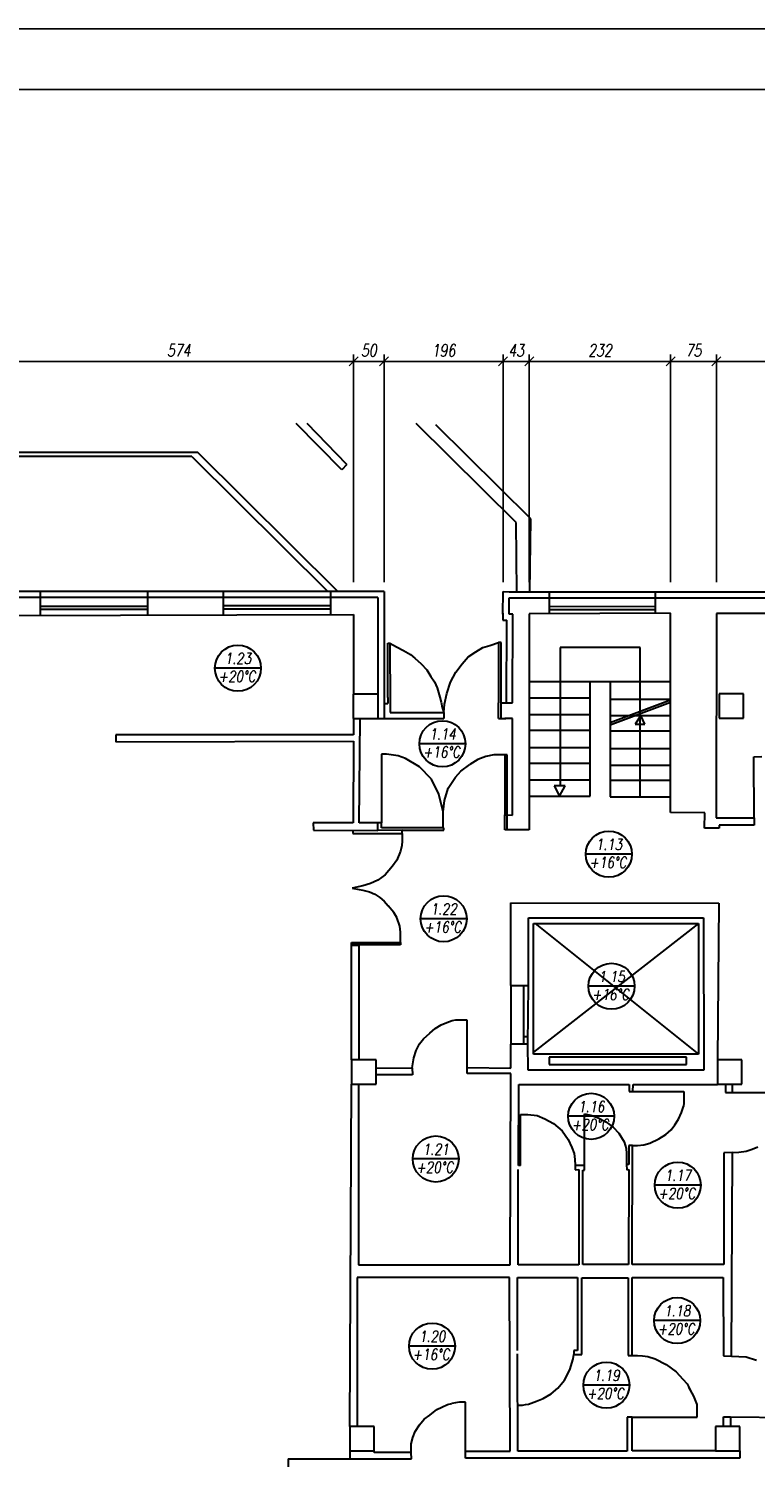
# Model space of a CAD drawing. Header units: inches. Extents: x 1464 to 9264, y -7670 to 9130.
# Tile 20 of 27: x 5284 to 6476, y 2577 to 4930. Entities that reach past the tile are written whole.
import ezdxf

# ---------------------------------------------------------------- set-up
doc = ezdxf.new("R2010")
doc.units = ezdxf.units.IN
doc.header["$MEASUREMENT"] = 0
doc.layers.add('BUDOWLANKA', color=50, linetype='Continuous', lineweight=30)
doc.layers.add('opisy', color=130, linetype='Continuous', lineweight=9)
doc.layers.add('RAMKA', color=3, linetype='Continuous')
doc.layers.add('wymiar', color=130, linetype='Continuous')
doc.styles.add('100-K-S', font='simplex.shx', dxfattribs={"width": 0.8, "oblique": 10, "height": 20})
doc.styles.add('standard 100', font='simplex.shx', dxfattribs={"width": 0.75, "oblique": 10, "height": 20})
doc.dimstyles.new('1 100', dxfattribs={"dimscale": 2, "dimtxt": 20, "dimasz": 0.9, "dimexe": 10, "dimexo": 35, "dimgap": 4, "dimtad": 1, "dimdec": 0, "dimrnd": 0.5, "dimtxsty": 'standard 100', "dimblk": 'zasieczka', "dimcen": 2.5, "dimdle": 25, "dimse1": 1, "dimse2": 1, "dimclrd": 256, "dimclre": 5, "dimclrt": 256, "dimadec": 5, "dimazin": 3, "dimtfac": 1, "dimtdec": 0, "dimtix": 1, "dimtmove": 0, "dimatfit": 3, "dimldrblk": 'CLOSEDBLANK', "dimfxl": 1, "dimlwd": -1, "dimlwe": 18, "dimarcsym": 0})

# ---------------------------------------------------------------- blocks, each defined once
blk = doc.blocks.new('zasieczka')
at = {"linetype": 'Continuous'}
for p, q in [((12, 0), (-12, 0)), ((4.1, 4.1), (-4.1, -4.1)), ((0, 6.2), (0, -6.2))]:
    blk.add_line(p, q, dxfattribs=at)
blk = doc.blocks.new('*D899')
at = {"layer": 'Defpoints', "color": 0}
for p in [(2503.7, 3200), (1930.1, 3038.8), (2503.7, 3040)]:
    blk.add_point(p, dxfattribs=at)
at = {"layer": 'wymiar'}
blk.add_line((1931.9, 3200), (2501.9, 3200), dxfattribs=at)
at = {"layer": 'wymiar', "xscale": 1.799999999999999, "yscale": 1.799999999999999, "zscale": 1.799999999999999, "rotation": 180}
blk.add_blockref('zasieczka', (1930.1, 3200), dxfattribs=at)
at = {"layer": 'wymiar', "xscale": 1.799999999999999, "yscale": 1.799999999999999, "zscale": 1.799999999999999}
blk.add_blockref('zasieczka', (2503.7, 3200), dxfattribs=at)
at = {"layer": 'wymiar', "insert": (2216.9, 3218), "char_height": 20, "attachment_point": 5, "style": 'standard 100'}
blk.add_mtext('574', dxfattribs=at)
blk = doc.blocks.new('_ClosedBlank')
at = {"color": 0, "linetype": 'ByBlock', "lineweight": -2}
for p, q in [((-1, 0.2), (0, 0)), ((-1, 0.2), (-1, -0.2)), ((0, 0), (-1, -0.2))]:
    blk.add_line(p, q, dxfattribs=at)
blk = doc.blocks.new('*D900')
at = {"layer": 'Defpoints', "color": 0}
for p in [(2553.5, 3200), (2553.5, 3078), (2503.7, 3040)]:
    blk.add_point(p, dxfattribs=at)
at = {"layer": 'wymiar'}
blk.add_line((2505.5, 3200), (2551.7, 3200), dxfattribs=at)
at = {"layer": 'wymiar', "xscale": 1.799999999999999, "yscale": 1.799999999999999, "zscale": 1.799999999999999, "rotation": 180}
blk.add_blockref('zasieczka', (2503.7, 3200), dxfattribs=at)
at = {"layer": 'wymiar', "xscale": 1.799999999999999, "yscale": 1.799999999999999, "zscale": 1.799999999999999}
blk.add_blockref('zasieczka', (2553.5, 3200), dxfattribs=at)
at = {"layer": 'wymiar', "insert": (2528.6, 3218), "char_height": 20, "attachment_point": 5, "style": 'standard 100'}
blk.add_mtext('50', dxfattribs=at)
blk = doc.blocks.new('*D901')
at = {"layer": 'Defpoints', "color": 0}
for p in [(2748.8, 3200), (2553.5, 3078), (2748.8, 3077)]:
    blk.add_point(p, dxfattribs=at)
at = {"layer": 'wymiar'}
blk.add_line((2555.3, 3200), (2747, 3200), dxfattribs=at)
at = {"layer": 'wymiar', "xscale": 1.799999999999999, "yscale": 1.799999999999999, "zscale": 1.799999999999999, "rotation": 180}
blk.add_blockref('zasieczka', (2553.5, 3200), dxfattribs=at)
at = {"layer": 'wymiar', "xscale": 1.799999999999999, "yscale": 1.799999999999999, "zscale": 1.799999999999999}
blk.add_blockref('zasieczka', (2748.8, 3200), dxfattribs=at)
at = {"layer": 'wymiar', "insert": (2651.1, 3218), "char_height": 20, "attachment_point": 5, "style": 'standard 100'}
blk.add_mtext('196', dxfattribs=at)
blk = doc.blocks.new('*D902')
at = {"layer": 'Defpoints', "color": 0}
for p in [(2791.8, 3200), (2748.8, 3077), (2791.8, 3041.5)]:
    blk.add_point(p, dxfattribs=at)
at = {"layer": 'wymiar'}
blk.add_line((2750.6, 3200), (2790, 3200), dxfattribs=at)
at = {"layer": 'wymiar', "xscale": 1.799999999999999, "yscale": 1.799999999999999, "zscale": 1.799999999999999, "rotation": 180}
blk.add_blockref('zasieczka', (2748.8, 3200), dxfattribs=at)
at = {"layer": 'wymiar', "xscale": 1.799999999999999, "yscale": 1.799999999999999, "zscale": 1.799999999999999}
blk.add_blockref('zasieczka', (2791.8, 3200), dxfattribs=at)
at = {"layer": 'wymiar', "insert": (2770.3, 3218), "char_height": 20, "attachment_point": 5, "style": 'standard 100'}
blk.add_mtext('43', dxfattribs=at)
blk = doc.blocks.new('*D903')
at = {"layer": 'Defpoints', "color": 0}
for p in [(3023.6, 3200), (2791.8, 3041.5), (3023.6, 3042.5)]:
    blk.add_point(p, dxfattribs=at)
at = {"layer": 'wymiar'}
blk.add_line((2793.6, 3200), (3021.8, 3200), dxfattribs=at)
at = {"layer": 'wymiar', "xscale": 1.799999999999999, "yscale": 1.799999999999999, "zscale": 1.799999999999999, "rotation": 180}
blk.add_blockref('zasieczka', (2791.8, 3200), dxfattribs=at)
at = {"layer": 'wymiar', "xscale": 1.799999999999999, "yscale": 1.799999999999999, "zscale": 1.799999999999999}
blk.add_blockref('zasieczka', (3023.6, 3200), dxfattribs=at)
at = {"layer": 'wymiar', "insert": (2907.7, 3218), "char_height": 20, "attachment_point": 5, "style": 'standard 100'}
blk.add_mtext('232', dxfattribs=at)
blk = doc.blocks.new('*D904')
at = {"layer": 'Defpoints', "color": 0}
for p in [(3098.8, 3200), (3023.6, 3042.5), (3098.8, 3042)]:
    blk.add_point(p, dxfattribs=at)
at = {"layer": 'wymiar'}
blk.add_line((3025.4, 3200), (3097, 3200), dxfattribs=at)
at = {"layer": 'wymiar', "xscale": 1.799999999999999, "yscale": 1.799999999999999, "zscale": 1.799999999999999, "rotation": 180}
blk.add_blockref('zasieczka', (3023.6, 3200), dxfattribs=at)
at = {"layer": 'wymiar', "xscale": 1.799999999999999, "yscale": 1.799999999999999, "zscale": 1.799999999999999}
blk.add_blockref('zasieczka', (3098.8, 3200), dxfattribs=at)
at = {"layer": 'wymiar', "insert": (3061.2, 3218), "char_height": 20, "attachment_point": 5, "style": 'standard 100'}
blk.add_mtext('75', dxfattribs=at)
blk = doc.blocks.new('*D905')
at = {"layer": 'Defpoints', "color": 0}
for p in [(3716.7, 3200), (3098.8, 3042), (3716.7, 3041.7)]:
    blk.add_point(p, dxfattribs=at)
at = {"layer": 'wymiar'}
blk.add_line((3100.6, 3200), (3714.9, 3200), dxfattribs=at)
at = {"layer": 'wymiar', "xscale": 1.799999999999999, "yscale": 1.799999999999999, "zscale": 1.799999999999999, "rotation": 180}
blk.add_blockref('zasieczka', (3098.8, 3200), dxfattribs=at)
at = {"layer": 'wymiar', "xscale": 1.799999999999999, "yscale": 1.799999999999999, "zscale": 1.799999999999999}
blk.add_blockref('zasieczka', (3716.7, 3200), dxfattribs=at)
at = {"layer": 'wymiar', "insert": (3407.7, 3218), "char_height": 20, "attachment_point": 5, "style": 'standard 100'}
blk.add_mtext('618', dxfattribs=at)
blk = doc.blocks.new('A$C36685AB7')
at = {"layer": 'BUDOWLANKA'}
for p, q in [((4334.2, 11876.3), (4259.2, 11952.3)), ((4342.2, 11885.3), (4277.2, 11952.3)), ((4620.2, 11790.3), (4456.2, 11952.3)), ((4644.2, 11796.3), (4488.2, 11950.4)), ((3338.2, 11905.3), (4097.2, 11905.3)), ((4088.2, 11898.3), (3338.2, 11898.3)), ((4088.2, 11898.3), (4311.1, 11677)), ((4327.3, 11677), (4097.2, 11905.3)), ((4342.2, 11885.3), (4334.2, 11876.3)), ((4342.2, 11885.3), (4342.2, 11885.3)), ((4621.1, 11676.6), (4620.2, 11790.3)), ((4642.3, 11676.6), (4644.2, 11796.3)), ((4393.2, 11677), (1325.8, 11676.8)), ((3839.2, 11677), (3839.2, 11639.3)), ((4015.2, 11677), (4015.2, 11639.3)), ((4139.2, 11677), (4139.2, 11640.3)), ((4315.2, 11677), (4315.2, 11640.3)), ((4403.2, 11677), (4393.2, 11677)), ((4403.2, 11677), (4403.2, 11468.4)), ((4598.3, 11640), (4598.5, 11676.7)), ((4598.5, 11676.7), (4608.5, 11676.6)), ((4608.5, 11676.6), (5556.2, 11676.3)), ((4674, 11676.6), (4674.2, 11640.7)), ((4848, 11676.5), (4848.2, 11641.4)), ((4393.2, 11667), (1335.8, 11666.8)), ((4015.2, 11652.2), (3839.2, 11652.2)), ((4015.2, 11647.2), (3839.2, 11647.2)), ((4319.2, 11667), (4090.2, 11667)), ((4315.2, 11653.2), (4139.2, 11653.2)), ((4315.2, 11648.2), (4139.2, 11648.2)), ((4393.2, 11667), (4393.2, 11468.4)), ((4608.3, 11639.9), (4608.5, 11666.6)), ((4608.5, 11666.6), (5566.7, 11666.2)), ((4848.1, 11652.3), (4674.1, 11651.6)), ((4674.1, 11647.3), (4848.2, 11647.3)), ((3779.8, 11637.7), (4353.4, 11639)), ((3839.2, 11639.3), (3839.2, 11637.9)), ((4015.2, 11639.3), (4015.2, 11638.3)), ((4139.2, 11640.3), (4139.2, 11638.5)), ((4315.2, 11640.3), (4315.2, 11638.9)), ((4353.4, 11639), (4353.4, 11508.4)), ((4598.3, 11641.2), (4598.3, 11630)), ((4598.3, 11630), (4604.4, 11630)), ((4604.1, 11494.3), (4604.4, 11630)), ((4614.5, 11639.9), (4608.3, 11639.9)), ((4614.1, 11494.3), (4614.5, 11639.9)), ((4614.5, 11629.9), (4614.4, 11629.9)), ((4614.5, 11639.9), (4614.5, 11639.9)), ((4641.5, 11640.5), (4641.3, 11285.9)), ((4873.3, 11641.5), (4641.5, 11640.5)), ((4873.1, 11314.3), (4873.3, 11641.5)), ((4948.5, 11641), (4948, 11305.7)), ((5566.4, 11640.6), (4948.5, 11641)), ((4409.2, 11503.3), (4409.2, 11592.3)), ((4409.2, 11592.3), (4411.1, 11592.3)), ((4411.1, 11592.3), (4412.8, 11592.3)), ((4412.8, 11592.3), (4413.1, 11490.9)), ((4412.8, 11592.3), (4423.9, 11586.2)), ((4423.9, 11586.2), (4435.3, 11580)), ((4435.3, 11580), (4446.4, 11573.5)), ((4541.5, 11569.7), (4553.7, 11578.1)), ((4553.7, 11578.1), (4565.5, 11584.9)), ((4565.5, 11584.9), (4576.9, 11588.5)), ((4576.9, 11588.5), (4591.2, 11593.3)), ((4595.4, 11593.3), (4591.2, 11593.3)), ((4591.2, 11593.3), (4591.2, 11494.3)), ((4595.4, 11468.9), (4595.4, 11593.3)), ((4823.6, 11585.3), (4692.2, 11585.3)), ((4692.2, 11585.3), (4692.2, 11358.3)), ((4823.6, 11340.3), (4823.6, 11585.3)), ((4446.4, 11573.5), (4454, 11567.8)), ((4454, 11567.8), (4464.2, 11558.1)), ((4464.2, 11558.1), (4473.3, 11548.2)), ((4520.8, 11544.8), (4531.5, 11558.5)), ((4531.5, 11558.5), (4541.5, 11569.7)), ((4473.3, 11548.2), (4480.2, 11537.4)), ((4480.2, 11537.4), (4485.9, 11528.6)), ((4512.3, 11528.5), (4520.8, 11544.8)), ((4641.4, 11529.3), (4741.2, 11529.3)), ((4741.2, 11341.3), (4741.2, 11529.3)), ((4741.2, 11529.3), (4774.2, 11529.3)), ((4741.2, 11529.3), (4874.2, 11529.3)), ((4774.2, 11529.3), (4774.2, 11340.3)), ((4392.4, 11508.4), (4352.4, 11508.4)), ((4352.4, 11508.4), (4352.4, 11468.4)), ((4392.4, 11508.4), (4393.2, 11508.4)), ((4485.9, 11528.6), (4490.6, 11519)), ((4490.6, 11519), (4495, 11503.8)), ((4502.4, 11492), (4506.2, 11509.7)), ((4506.2, 11509.7), (4512.3, 11528.5)), ((4993.1, 11509.2), (4953.1, 11509.2)), ((4953.1, 11509.2), (4953.1, 11469.2)), ((4993.1, 11469.2), (4993.1, 11509.2)), ((4403.2, 11493.2), (4409.2, 11493.2)), ((4409.2, 11503.3), (4409.2, 11493.2)), ((4413.1, 11490.9), (4413.2, 11480.8)), ((4495, 11503.8), (4496.9, 11495.2)), ((4496.9, 11495.2), (4498.8, 11486.8)), ((4498.8, 11486.8), (4501.1, 11478.6)), ((4501.1, 11478.6), (4502.4, 11492)), ((4591.2, 11468.9), (4591.2, 11494.3)), ((4595.4, 11494.3), (4614.1, 11494.3)), ((4641.4, 11502.3), (4741.2, 11502.3)), ((4774.2, 11500.3), (4873.2, 11500.3)), ((4774.2, 11462.3), (4873.2, 11499.3)), ((4774.2, 11458.3), (4873.2, 11495.3)), ((4352.4, 11468.4), (4392.4, 11468.4)), ((4353.3, 11468.4), (4353.3, 11441.9)), ((4362.6, 11297.7), (4363.9, 11468.4)), ((4392.4, 11468.4), (4399.2, 11468.4)), ((4399.2, 11468.4), (4403.2, 11468.4)), ((4403.2, 11468.4), (4403.2, 11468.4)), ((4403.2, 11468.4), (4501.1, 11468.4)), ((4413.2, 11480.8), (4413.2, 11478.3)), ((4413.2, 11478.3), (4501.1, 11478.6)), ((4501.1, 11478), (4501.1, 11478.6)), ((4501.1, 11478), (4501.1, 11468.4)), ((4591.2, 11468.9), (4602.9, 11468.9)), ((4613.8, 11468.9), (4601.2, 11468.9)), ((4614.1, 11310.3), (4613.8, 11468.9)), ((4613.8, 11468.9), (4613.8, 11468.9)), ((4641.4, 11475.3), (4741.2, 11475.3)), ((4774.2, 11473.3), (4873.2, 11473.3)), ((4824.2, 11473.3), (4815.2, 11459.3)), ((4815.2, 11459.3), (4831.2, 11459.3)), ((4831.2, 11459.3), (4824.2, 11473.3)), ((4953.1, 11469.2), (4993.1, 11469.2)), ((4353.3, 11441.9), (3963.1, 11441.9)), ((3963.1, 11441.9), (3963.1, 11430.4)), ((4641.4, 11449.3), (4741.2, 11449.3)), ((4774.2, 11448.3), (4873.2, 11448.3)), ((3963.1, 11430.4), (4352.9, 11431.2)), ((4352.9, 11431.2), (4352.4, 11297.5)), ((4641.4, 11421.3), (4741.2, 11421.3)), ((4774.2, 11419.3), (4873.2, 11419.3)), ((4407.2, 11410.3), (4399.2, 11410.3)), ((4399.2, 11410.3), (4399.2, 11297.3)), ((4426.2, 11407.3), (4407.2, 11410.3)), ((4438.2, 11403.3), (4426.2, 11407.3)), ((4461.2, 11389.3), (4438.2, 11403.3)), ((4481.2, 11369.3), (4461.2, 11389.3)), ((4529.2, 11382.3), (4544.2, 11393.3)), ((4557.2, 11401.3), (4544.2, 11393.3)), ((4570.2, 11406.3), (4557.2, 11401.3)), ((4583.2, 11409.3), (4570.2, 11406.3)), ((4601.2, 11409.3), (4583.2, 11409.3)), ((4605.4, 11409.3), (4601.2, 11409.3)), ((4601.2, 11409.3), (4601.2, 11310.4)), ((4605.4, 11310.4), (4605.4, 11409.3)), ((4641.4, 11395.3), (4741.2, 11395.3)), ((4774.2, 11392.3), (4873.1, 11392.3)), ((5009.7, 11406), (5023.2, 11406.1)), ((5010.1, 11305.9), (5009.7, 11406)), ((4493.2, 11344.3), (4481.2, 11369.3)), ((4508.2, 11354.3), (4520.2, 11372.3)), ((4520.2, 11372.3), (4529.2, 11382.3)), ((4641.4, 11368.3), (4741.2, 11368.3)), ((4774.2, 11367.3), (4873.1, 11367.3)), ((4500.2, 11315.3), (4493.2, 11344.3)), ((4502.2, 11334.3), (4508.2, 11354.3)), ((4641.4, 11341.3), (4741.2, 11341.3)), ((4692.2, 11358.3), (4682.2, 11358.3)), ((4682.2, 11358.3), (4691.3, 11341.3)), ((4691.3, 11341.3), (4700.2, 11358.3)), ((4700.2, 11358.3), (4692.2, 11358.3)), ((4500.2, 11315.3), (4502.2, 11334.3)), ((4774.2, 11340.3), (4873.1, 11340.3)), ((4352.4, 11297.5), (4287, 11297.4)), ((4287, 11297.4), (4287.3, 11285.4)), ((4392.9, 11297.3), (4362.6, 11297.7)), ((4392.9, 11285.2), (4392.9, 11297.3)), ((4399.2, 11297.3), (4392.9, 11297.3)), ((4399.2, 11289.3), (4399.2, 11297.3)), ((4500.2, 11289.3), (4500.2, 11315.3)), ((4601.3, 11285.9), (4601.2, 11310.4)), ((4601.2, 11310.4), (4614.1, 11310.3)), ((4604.2, 11310.4), (4604.2, 11310.4)), ((4605.2, 11285.9), (4605.4, 11310.4)), ((4929.3, 11314.2), (4873.1, 11314.3)), ((4929, 11288.9), (4929.3, 11314.2)), ((4948, 11305.7), (5010.1, 11305.9)), ((5010.3, 11293.8), (4952.9, 11293.8)), ((4952.9, 11293.8), (4953, 11289)), ((5010.1, 11305.9), (5010.3, 11293.8)), ((4287.3, 11285.4), (4392.9, 11285.2)), ((4352.2, 11285.3), (4352.2, 11280.3)), ((4352.2, 11280.3), (4433.2, 11280.3)), ((4433.2, 11285.3), (4392.9, 11285.2)), ((4501.2, 11289.3), (4399.2, 11289.3)), ((4433.2, 11280.3), (4433.2, 11285.3)), ((4433.2, 11285.3), (4501.2, 11285.3)), ((4433.2, 11280.3), (4433.2, 11267.3)), ((4501.2, 11285.3), (4501.2, 11289.3)), ((4641.3, 11285.9), (4601.3, 11285.9)), ((4953, 11289), (4929, 11288.9)), ((4430.2, 11251.3), (4424.2, 11236.3)), ((4432.2, 11260.3), (4430.2, 11251.3)), ((4433.2, 11267.3), (4432.2, 11260.3)), ((4417.2, 11226.3), (4405.2, 11212.3)), ((4424.2, 11236.3), (4417.2, 11226.3)), ((4393.2, 11203.3), (4381.2, 11198.3)), ((4405.2, 11212.3), (4393.2, 11203.3)), ((4368.2, 11194.3), (4351.2, 11190.3)), ((4351.2, 11190.3), (4362.2, 11188.3)), ((4362.2, 11188.3), (4368.2, 11187.3)), ((4381.2, 11198.3), (4368.2, 11194.3)), ((4368.2, 11187.3), (4379.2, 11184.3)), ((4379.2, 11184.3), (4388.2, 11180.3)), ((4388.2, 11180.3), (4396.2, 11175.3)), ((4396.2, 11175.3), (4403.2, 11169.3)), ((4403.2, 11169.3), (4410.2, 11161.3)), ((4419.2, 11150.3), (4410.2, 11161.3)), ((4611.1, 11030.7), (4611.1, 11166.3)), ((4611.1, 11166.3), (4952.5, 11165.8)), ((4952.5, 11165.8), (4950.2, 10909)), ((4424.2, 11142.3), (4419.2, 11150.3)), ((4429.2, 11128.3), (4424.2, 11142.3)), ((4640.4, 11030.7), (4640.2, 11141.9)), ((4640.2, 11141.9), (4927.5, 11141.6)), ((4648.2, 10918.3), (4648.2, 11132.3)), ((4648.2, 11132.3), (4654.2, 11132.3)), ((4919.2, 11132.3), (4648.2, 10921.3)), ((4650.2, 11132.3), (4919.2, 11132.3)), ((4651.2, 11132.3), (4919.2, 10918.3)), ((4919.2, 11132.3), (4919.2, 10918.3)), ((4927.5, 11141.6), (4927.6, 10891.8)), ((4430.2, 11118.3), (4429.2, 11128.3)), ((4430.2, 11101.3), (4430.2, 11118.3)), ((4350.1, 11098.2), (4350.1, 11101.3)), ((4350.1, 11101.3), (4430.2, 11101.3)), ((4350.1, 10908.7), (4350.1, 11098.2)), ((4362, 11097.3), (4350.1, 11097.3)), ((4362, 11096.3), (4350.1, 11096.3)), ((4362, 11097.5), (4362, 10908.7)), ((4430.2, 11097.3), (4362, 11097.3)), ((4430.2, 11101.3), (4430.2, 11097.3)), ((4611.1, 11030.7), (4640.4, 11030.7)), ((4611.1, 11030.7), (4611.1, 10934.3)), ((4632.2, 11030.7), (4632.2, 10934.3)), ((4639.1, 10934.3), (4640.4, 11030.7)), ((4487.2, 10960.3), (4497.2, 10966.3)), ((4497.2, 10966.3), (4506.2, 10970.3)), ((4506.2, 10970.3), (4515.2, 10973.3)), ((4515.2, 10973.3), (4521.2, 10974.3)), ((4521.2, 10974.3), (4528.2, 10974.3)), ((4528.2, 10974.3), (4539.8, 10974.3)), ((4539.8, 10896.4), (4539.8, 10973.8)), ((4461.2, 10935.3), (4468.2, 10943.3)), ((4468.2, 10943.3), (4478.2, 10952.3)), ((4478.2, 10952.3), (4487.2, 10960.3)), ((4632.2, 10947.3), (4639.3, 10947.2)), ((4452.2, 10912.3), (4456.2, 10924.3)), ((4456.2, 10924.3), (4461.2, 10935.3)), ((4611.1, 10895), (4611.1, 10934.3)), ((4639.1, 10934.3), (4611.1, 10934.3)), ((4639.4, 10892.1), (4639.1, 10934.3)), ((4919.2, 10918.3), (4648.2, 10918.3)), ((4390.1, 10908.7), (4350.1, 10908.7)), ((4350.1, 10908.7), (4350.1, 10868.7)), ((4390.1, 10868.7), (4390.1, 10908.7)), ((4390.1, 10895.4), (4449.5, 10895.8)), ((4449.5, 10895.8), (4452.2, 10912.3)), ((4449.5, 10895.8), (4449.7, 10884.1)), ((4539.6, 10886.4), (4539.8, 10896.4)), ((4539.8, 10896.4), (4611.1, 10895)), ((4611.1, 10895), (4609.2, 10895.1)), ((4674.2, 10913.3), (4674.2, 10901.3)), ((4899.2, 10913.3), (4674.2, 10913.3)), ((4674.2, 10901.3), (4899.2, 10901.3)), ((4899.2, 10901.3), (4899.2, 10913.3)), ((4990.2, 10909), (4950.2, 10909)), ((4950.2, 10909), (4950.2, 10869)), ((4990.2, 10869), (4990.2, 10909)), ((4449.7, 10884.1), (4390.1, 10884.1)), ((4611.3, 10886.4), (4539.6, 10886.4)), ((4610, 10572.8), (4611.3, 10886.4)), ((4927.6, 10891.8), (4639.4, 10892.1)), ((4347.2, 10307.5), (4350.1, 10868.7)), ((4350.1, 10868.7), (4390.1, 10868.7)), ((4361.4, 10868.7), (4361.4, 10572.7)), ((4623.7, 10735.3), (4624.4, 10868.6)), ((4624.4, 10868.6), (4805.2, 10868.6)), ((4805.2, 10868.6), (4805.2, 10857.1)), ((4805.2, 10857.1), (4811.5, 10857.1)), ((4811.5, 10857.1), (4811.7, 10868.6)), ((4811.5, 10857.1), (4895.2, 10857.1)), ((4811.7, 10868.6), (4950.2, 10868.6)), ((4895.2, 10857.1), (4895.2, 10845.3)), ((4950.2, 10869), (4990.2, 10869)), ((4963.5, 10869), (4963.6, 10855.5)), ((4963.6, 10855.5), (4974.6, 10855.3)), ((4974.6, 10867.1), (4974.6, 10869)), ((4974.6, 10855.3), (4974.6, 10867.1)), ((4974.6, 10855.3), (5074.4, 10855.3)), ((4891.2, 10822.3), (4894.2, 10832.3)), ((4895.2, 10838.3), (4894.2, 10832.3)), ((4895.2, 10845.3), (4895.2, 10838.3)), ((4627, 10735.4), (4627, 10819.3)), ((4627, 10819.3), (4639.2, 10819.3)), ((4639.2, 10819.3), (4654.2, 10817.3)), ((4654.2, 10817.3), (4667.2, 10812.3)), ((4667.2, 10812.3), (4681.2, 10804.3)), ((4681.2, 10804.3), (4695.2, 10792.3)), ((4731.9, 10728.1), (4731.9, 10820.3)), ((4731.9, 10820.3), (4742.2, 10818.3)), ((4742.2, 10818.3), (4753.2, 10814.3)), ((4753.2, 10814.3), (4767.2, 10807.3)), ((4767.2, 10807.3), (4779.2, 10798.3)), ((4874.2, 10794.3), (4880.2, 10802.3)), ((4880.2, 10802.3), (4886.2, 10811.3)), ((4886.2, 10811.3), (4891.2, 10822.3)), ((4695.2, 10792.3), (4705.2, 10778.3)), ((4705.2, 10778.3), (4711.2, 10765.3)), ((4779.2, 10798.3), (4788.2, 10788.3)), ((4788.2, 10788.3), (4797.2, 10774.3)), ((4839.2, 10772.3), (4854.2, 10779.3)), ((4854.2, 10779.3), (4865.2, 10786.3)), ((4865.2, 10786.3), (4874.2, 10794.3)), ((4711.2, 10765.3), (4715.2, 10755.3)), ((4715.2, 10755.3), (4716.2, 10745.3)), ((4797.2, 10774.3), (4800.2, 10763.3)), ((4800.2, 10763.3), (4801.2, 10755.3)), ((4801.2, 10755.3), (4801.2, 10737.1)), ((4804.9, 10768.6), (4804.8, 10737.1)), ((4810.7, 10768.4), (4804.9, 10768.6)), ((4810.1, 10573.3), (4810.7, 10768.4)), ((4810.7, 10768.4), (4819.2, 10768.4)), ((4819.2, 10768.4), (4829.2, 10769.3)), ((4829.2, 10769.3), (4839.2, 10772.3)), ((4974.8, 10756.8), (4960.6, 10756.5)), ((4960.6, 10756.5), (4960.8, 10573.1)), ((4973.1, 10422.9), (4974.8, 10756.8)), ((4974.8, 10756.8), (4985.2, 10757.3)), ((4985.2, 10757.3), (4997.2, 10759.3)), ((4997.2, 10759.3), (5007.2, 10762.3)), ((5007.2, 10762.3), (5016.2, 10766.3)), ((4627, 10735.4), (4623.7, 10735.3)), ((4716.2, 10745.3), (4716.8, 10736.3)), ((4731.9, 10735.4), (4716.8, 10735.4)), ((4716.8, 10735.4), (4716.8, 10728.7)), ((4731.9, 10728.1), (4731.9, 10735.4)), ((4804.8, 10737.1), (4801.2, 10737.1)), ((4801.2, 10737.1), (4801.3, 10728.7)), ((4623.2, 10572.8), (4623.2, 10728.8)), ((4716.8, 10728.7), (4722.7, 10728.9)), ((4722.7, 10728.9), (4722.5, 10572.8)), ((4729.3, 10572.9), (4729.3, 10728.1)), ((4729.3, 10728.1), (4731.9, 10728.1)), ((4801.3, 10728.7), (4804.7, 10728.8)), ((4804.7, 10728.8), (4804.1, 10572.9)), ((4361.4, 10572.7), (4610, 10572.8)), ((4722.5, 10572.8), (4623.2, 10572.8)), ((4804.1, 10572.9), (4729.3, 10572.9)), ((4960.8, 10573.1), (4810.1, 10573.3)), ((4608.8, 10552), (4359.4, 10551.6)), ((4359.4, 10551.6), (4359.4, 10307.5)), ((4610.3, 10267), (4608.8, 10552)), ((4622.3, 10432.2), (4622.2, 10552)), ((4622.2, 10552), (4720.5, 10551.8)), ((4720.5, 10551.8), (4720.7, 10432.2)), ((4727.8, 10425.6), (4727.6, 10551.5)), ((4727.6, 10551.5), (4803.7, 10551.5)), ((4803.7, 10551.5), (4803.6, 10424)), ((4810.1, 10423.9), (4810.3, 10551.6)), ((4810.3, 10551.6), (4959.7, 10551.6)), ((4959.7, 10551.6), (4960.2, 10423.5)), ((4622.6, 10267.1), (4622, 10426.7)), ((4713.2, 10418.3), (4714.6, 10425.6)), ((4720.7, 10432.2), (4714.5, 10432.1)), ((4714.5, 10432.1), (4714.6, 10425.6)), ((4714.6, 10425.6), (4727.8, 10425.6)), ((4803.6, 10424), (4810.1, 10423.9)), ((4810.1, 10423.9), (4819.2, 10423.9)), ((4819.2, 10423.9), (4827.2, 10423.3)), ((4827.2, 10423.3), (4836.2, 10422.3)), ((4960.2, 10423.5), (4973.1, 10422.9)), ((4699.2, 10383.3), (4708.2, 10400.3)), ((4708.2, 10400.3), (4713.2, 10418.3)), ((4836.2, 10422.3), (4848.2, 10418.3)), ((4848.2, 10418.3), (4866.2, 10409.3)), ((4866.2, 10409.3), (4882.2, 10397.3)), ((4973.1, 10422.9), (4997.3, 10421.8)), ((4997.3, 10421.8), (5014.2, 10416.3)), ((4688.2, 10370.3), (4699.2, 10383.3)), ((4882.2, 10397.3), (4893.2, 10385.3)), ((4893.2, 10385.3), (4900.2, 10377.3)), ((4900.2, 10377.3), (4906.2, 10366.3)), ((4653.2, 10349.3), (4664.2, 10353.3)), ((4664.2, 10353.3), (4677.2, 10361.3)), ((4677.2, 10361.3), (4688.2, 10370.3)), ((4911.2, 10357.3), (4903.2, 10371.8)), ((4916.7, 10343.3), (4911.2, 10357.3)), ((4478.2, 10326.3), (4489.9, 10335.4)), ((4489.9, 10335.4), (4498.2, 10339.3)), ((4498.2, 10339.3), (4507.2, 10343.3)), ((4507.2, 10343.3), (4514.2, 10345.3)), ((4520.2, 10346.3), (4514.2, 10345.3)), ((4527.2, 10347.2), (4520.2, 10346.3)), ((4536.6, 10347.2), (4527.2, 10347.2)), ((4536.9, 10266.8), (4536.6, 10347.2)), ((4624.5, 10342.3), (4630.2, 10342.3)), ((4630.2, 10342.3), (4635.2, 10343.3)), ((4635.2, 10343.3), (4640.2, 10344.3)), ((4640.2, 10344.3), (4653.2, 10349.3)), ((4916.7, 10322.8), (4916.7, 10343.3)), ((4387.2, 10307.5), (4347.2, 10307.5)), ((4347.2, 10307.5), (4347.2, 10267.5)), ((4387.2, 10267.5), (4387.2, 10307.5)), ((4454.2, 10299.3), (4461.2, 10310.3)), ((4461.2, 10310.3), (4469.2, 10319.3)), ((4469.2, 10319.3), (4478.2, 10326.3)), ((4810, 10322.8), (4801.9, 10322.8)), ((4801.9, 10322.8), (4802.2, 10267.1)), ((4810, 10267.5), (4810, 10322.8)), ((4810, 10322.8), (4916.7, 10322.8)), ((4987, 10307.5), (4947, 10307.5)), ((4947, 10307.5), (4947, 10267.5)), ((4960.3, 10307.5), (4960.2, 10323.3)), ((4960.2, 10323.3), (4971.7, 10323.1)), ((4971.7, 10323.1), (4971.7, 10307.5)), ((4971.7, 10323.1), (5073.1, 10322.1)), ((4987, 10267.5), (4987, 10307.5)), ((4448, 10279.3), (4450.2, 10289.3)), ((4450.2, 10289.3), (4454.2, 10299.3)), ((4347.2, 10267.5), (4387.2, 10267.5)), ((4347.2, 10267.5), (4347.4, 10254.4)), ((4387, 10265.1), (4387.2, 10278.4)), ((4448, 10265.1), (4387, 10265.1)), ((4448, 10265.1), (4448, 10279.3)), ((4448.2, 10254.4), (4448, 10265.1)), ((4536.7, 10255.3), (4536.9, 10266.8)), ((4536.9, 10266.8), (4610.3, 10267)), ((4802.2, 10267.1), (4622.6, 10267.1)), ((4947, 10267.5), (4810, 10267.5)), ((4947, 10267.5), (4987, 10267.5)), ((4987, 10267.5), (4987, 10255.3)), ((4246.2, 10254.4), (4246.2, 10254.3)), ((4246.2, 10254.3), (4246.2, 10254.4)), ((4246.2, 10254.4), (4358.2, 10254.4)), ((4246.2, 10254.3), (4246.2, 10241.3)), ((4347.4, 10254.4), (4448.2, 10254.4)), ((4987, 10255.3), (4536.7, 10255.3))]:
    blk.add_line(p, q, dxfattribs=at)
at = {"layer": 'opisy', "lineweight": 30}
for p, q in [((4201.4, 11551.1), (4125.7, 11551.1)), ((4536.8, 11427.2), (4461.2, 11427.2)), ((4809.8, 11246.2), (4734.2, 11246.2)), ((4538.8, 11140.2), (4463.2, 11140.2)), ((4814.2, 11029.5), (4738.5, 11029.5)), ((4780.8, 10816.2), (4705.2, 10816.2)), ((4525.8, 10746.2), (4450.2, 10746.2)), ((4922.8, 10703.2), (4847.2, 10703.2)), ((4921.8, 10481.2), (4846.2, 10481.2)), ((4519.8, 10439.2), (4444.2, 10439.2)), ((4805.8, 10375.2), (4730.2, 10375.2))]:
    blk.add_line(p, q, dxfattribs=at)
for centre in [(4163.6, 11551.1), (4499, 11427.2), (4772, 11246.2), (4501, 11140.2), (4776.3, 11029.5), (4743, 10816.2), (4488, 10746.2), (4885, 10703.2), (4884, 10481.2), (4482, 10439.2), (4768, 10375.2)]:
    blk.add_circle(centre, 37.8, dxfattribs=at)
at = {"layer": 'RAMKA'}
for p, q in [((7800, 12600), (0, 12600)), ((0, 12600), (7800, 12600)), ((7800, 12500), (0, 12500))]:
    blk.add_line(p, q, dxfattribs=at)
at = {"layer": 'wymiar'}
for p, q in [((4353.4, 12054.4), (4353.4, 11956.7)), ((4353.4, 12054.4), (4353.4, 11692.4)), ((4403.2, 12054.4), (4403.2, 11956.7)), ((4403.2, 12054.4), (4403.2, 11692.4)), ((4598.5, 12054.4), (4598.5, 11956.7)), ((4598.5, 12054.4), (4598.5, 11692.4)), ((4641.5, 12054.3), (4641.5, 11956.7)), ((4641.5, 12054.3), (4641.5, 11692.4)), ((4873.3, 12054.4), (4873.3, 11956.7)), ((4873.3, 12054.4), (4873.3, 11692.4)), ((4948.5, 12054.4), (4948.5, 11956.7)), ((4948.5, 12054.4), (4948.5, 11692.4))]:
    blk.add_line(p, q, dxfattribs=at)
at = {"layer": 'opisy', "lineweight": 30, "char_height": 18, "style": '100-K-S'}
for s, insert, width, attachment_point in [('1.23', (4163.7, 11567.1), 69.174, 5), ('{\\Fsimplex|c128;+\\Fsimplex.shx|c0;20\\Fsimplex|c128;°C}', (4131.4, 11546.6), 67.166, 1), ('1.14', (4499.2, 11443.2), 69.174, 5), ('{\\Fsimplex|c128;+\\Fsimplex.shx|c0;16\\Fsimplex|c128;°C}', (4466.8, 11422.6), 67.166, 1), ('1.13', (4772.2, 11262.2), 69.174, 5), ('{\\Fsimplex|c128;+\\Fsimplex.shx|c0;16\\Fsimplex|c128;°C}', (4739.8, 11241.6), 67.166, 1), ('1.22', (4501.2, 11156.2), 69.174, 5), ('{\\Fsimplex|c128;+\\Fsimplex.shx|c0;16\\Fsimplex|c128;°C}', (4468.8, 11135.6), 67.166, 1), ('1.15', (4776.5, 11045.5), 69.174, 5), ('{\\Fsimplex|c128;+\\Fsimplex.shx|c0;16\\Fsimplex|c128;°C}', (4744.1, 11025), 67.166, 1), ('1.16', (4743.2, 10832.2), 69.174, 5), ('{\\Fsimplex|c128;+\\Fsimplex.shx|c0;20\\Fsimplex|c128;°C}', (4710.8, 10811.6), 67.166, 1), ('1.21', (4488.2, 10762.2), 69.174, 5), ('{\\Fsimplex|c128;+\\Fsimplex.shx|c0;20\\Fsimplex|c128;°C}', (4455.8, 10741.6), 67.166, 1), ('1.17', (4885.2, 10719.2), 69.174, 5), ('{\\Fsimplex|c128;+\\Fsimplex.shx|c0;20\\Fsimplex|c128;°C}', (4852.8, 10698.6), 67.166, 1), ('1.18', (4884.2, 10497.2), 69.174, 5), ('{\\Fsimplex|c128;+\\Fsimplex.shx|c0;20\\Fsimplex|c128;°C}', (4851.8, 10476.6), 67.166, 1), ('1.20', (4482.2, 10455.2), 69.174, 5), ('{\\Fsimplex|c128;+16°C}', (4449.8, 10434.6), 67.166, 1), ('1.19', (4768.2, 10391.2), 69.174, 5), ('{\\Fsimplex|c128;+\\Fsimplex.shx|c0;20\\Fsimplex|c128;°C}', (4735.8, 10370.6), 67.166, 1)]:
    blk.add_mtext(s, dxfattribs=dict(at, insert=insert, width=width, attachment_point=attachment_point))
at = {"layer": 'wymiar'}
for base, p1, p2, picture, middle in [((4353.4, 12054.4), (3779.8, 11893.1), (4353.4, 11894.4), '*D899', (4066.6, 12072.4)), ((4403.2, 12054.4), (4353.4, 11894.4), (4403.2, 11932.3), '*D900', (4378.3, 12072.4)), ((4598.5, 12054.4), (4403.2, 11932.3), (4598.5, 11931.3), '*D901', (4500.8, 12072.4)), ((4641.5, 12054.4), (4598.5, 11931.3), (4641.5, 11895.9), '*D902', (4620, 12072.4)), ((4873.3, 12054.4), (4641.5, 11895.9), (4873.3, 11896.9), '*D903', (4757.4, 12072.4)), ((4948.5, 12054.4), (4873.3, 11896.9), (4948.5, 11896.4), '*D904', (4910.9, 12072.4)), ((5566.4, 12054.4), (4948.5, 11896.4), (5566.4, 11896), '*D905', (5257.5, 12072.4))]:
    dim = blk.add_linear_dim(base=base, p1=p1, p2=p2, dimstyle='1 100', override={"dimtmove": 1}, dxfattribs=at)
    dim.commit()
    dim.dimension.update_dxf_attribs({"geometry": picture, "text_midpoint": middle, "insert": (1849.7, 8854.3)})

msp = doc.modelspace()

# ---------------------------------------------------------------- block references
msp.add_blockref('A$C36685AB7', (1464.1, -7669.9))

doc.saveas('drawing.dxf')
